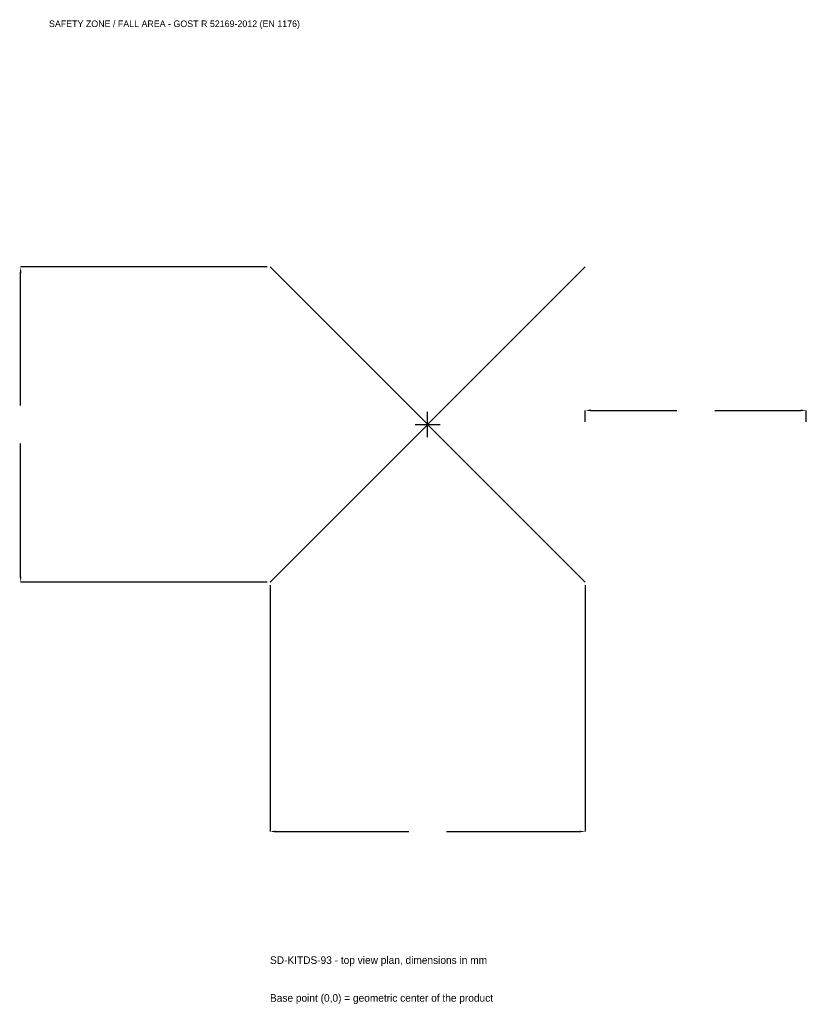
# Model space of a CAD drawing. Extents: x -2769 to 2570, y -3936 to 2749.
import ezdxf

# ---------------------------------------------------------------- set-up
doc = ezdxf.new("R2010")
doc.units = 0
for name, color, linetype in [('GP_MAF_zona_bezopasnosti', 1, 'Continuous'), ('ZSK_DANNYE', 3, 'Continuous'), ('ZSK_KONTUR', 7, 'Continuous'), ('ZSK_RAZMERY', 8, 'Continuous')]:
    doc.layers.add(name, color=color, linetype=linetype)
doc.dimstyles.new('ORION', dxfattribs={"dimtxt": 64.2, "dimasz": 38.52, "dimexe": 1.25, "dimexo": 19.26, "dimtad": 1, "dimcen": 2.5, "dimazin": 3, "dimtfac": 1, "dimtmove": 0, "dimatfit": 3})

# ---------------------------------------------------------------- blocks, each defined once
blk = doc.blocks.new('_CLOSEDFILLED')
at = {"color": 0, "linetype": 'BYBLOCK'}
blk.add_solid([(-1, 0.16), (0, 0), (-1, -0.16)], dxfattribs=at)
blk = doc.blocks.new('*D1')
for p, q in [((-1070, -1089.26), (-1070, -2762.6)), ((1070, -1089.26), (1070, -2762.6)), ((-1031.48, -2762.6), (-128.4, -2762.6)), ((128.4, -2762.6), (1031.48, -2762.6))]:
    blk.add_line(p, q)
at = {"layer": 'Defpoints'}
for p in [(-1070, -1070), (1070, -1070), (-1070, -2762.6)]:
    blk.add_point(p, dxfattribs=at)
at = {"layer": 'ZSK_RAZMERY', "xscale": 38.52, "yscale": 38.52, "rotation": 180}
blk.add_blockref('_CLOSEDFILLED', (-1070, -2762.6), dxfattribs=at)
at = {"layer": 'ZSK_RAZMERY', "xscale": 38.52, "yscale": 38.52}
blk.add_blockref('_CLOSEDFILLED', (1070, -2762.6), dxfattribs=at)
blk = doc.blocks.new('*D2')
for p, q in [((-1089.26, 1070), (-2762.6, 1070)), ((-2762.6, 128.4), (-2762.6, 1031.48)), ((-2762.6, -1031.48), (-2762.6, -128.4)), ((-1089.26, -1070), (-2762.6, -1070))]:
    blk.add_line(p, q)
at = {"layer": 'Defpoints'}
for p in [(-1070, 1070), (-2762.6, -1070), (-1070, -1070)]:
    blk.add_point(p, dxfattribs=at)
at = {"layer": 'ZSK_RAZMERY', "xscale": 38.52, "yscale": 38.52}
for p, rotation in [((-2762.6, 1070), 90), ((-2762.6, -1070), 270)]:
    blk.add_blockref('_CLOSEDFILLED', p, dxfattribs=dict(at, rotation=rotation))
blk = doc.blocks.new('*D3')
for p, q in [((1070, 19.26), (1070, 96.3)), ((1108.52, 96.3), (1691.6, 96.3)), ((1948.4, 96.3), (2531.48, 96.3)), ((2570, 19.26), (2570, 96.3))]:
    blk.add_line(p, q)
at = {"layer": 'Defpoints'}
for p in [(1070, 96.3), (1070, 0), (2570, 0)]:
    blk.add_point(p, dxfattribs=at)
at = {"layer": 'ZSK_RAZMERY', "xscale": 38.52, "yscale": 38.52, "rotation": 180}
blk.add_blockref('_CLOSEDFILLED', (1070, 96.3), dxfattribs=at)
at = {"layer": 'ZSK_RAZMERY', "xscale": 38.52, "yscale": 38.52}
blk.add_blockref('_CLOSEDFILLED', (2570, 96.3), dxfattribs=at)
blk = doc.blocks.new('B1')
at = {"layer": 'ZSK_KONTUR'}
for p, q in [((-1070, -1070), (1070, 1070)), ((-1070, 1070), (1070, -1070))]:
    blk.add_line(p, q, dxfattribs=at)
at = {"layer": 'ZSK_RAZMERY'}
for p, q in [((0, -85.6), (0, 85.6)), ((-85.6, 0), (85.6, 0))]:
    blk.add_line(p, q, dxfattribs=at)
at = {"layer": 'GP_MAF_zona_bezopasnosti', "color": 1}
blk.add_text('SAFETY ZONE / FALL AREA - GOST R 52169-2012 (EN 1176)', height=44.94, dxfattribs=at).set_placement((-2570, 2698.4))
at = {"layer": 'ZSK_RAZMERY'}
dim = blk.add_linear_dim(base=(-2762.6, -1070), p1=(-1070, -1070), p2=(-1070, 1070), angle=90, dimstyle='ORION', dxfattribs=at)
dim.commit()
dim.dimension.update_dxf_attribs({"geometry": '*D2', "text_midpoint": (-2762.6, 0)})
for base, p1, p2, picture, middle in [((1070, 96.3), (1070, 0), (2570, 0), '*D3', (1820, 96.3)), ((-1070, -2762.6), (-1070, -1070), (1070, -1070), '*D1', (0, -2762.6))]:
    dim = blk.add_linear_dim(base=base, p1=p1, p2=p2, dimstyle='ORION', dxfattribs=at)
    dim.commit()
    dim.dimension.update_dxf_attribs({"geometry": picture, "text_midpoint": middle})

msp = doc.modelspace()

# ---------------------------------------------------------------- block references
msp.add_blockref('B1', (0, 0))

# ---------------------------------------------------------------- texts
at = {"layer": 'ZSK_DANNYE', "color": 3}
msp.add_text('SD-KITDS-93 - top view plan, dimensions in mm', height=51.36, dxfattribs=at).set_placement((-1070, -3661.4))
at = {"layer": 'ZSK_DANNYE', "color": 7}
msp.add_text('Base point (0,0) = geometric center of the product', height=51.36, dxfattribs=at).set_placement((-1070, -3918.2))

doc.saveas('drawing.dxf')
